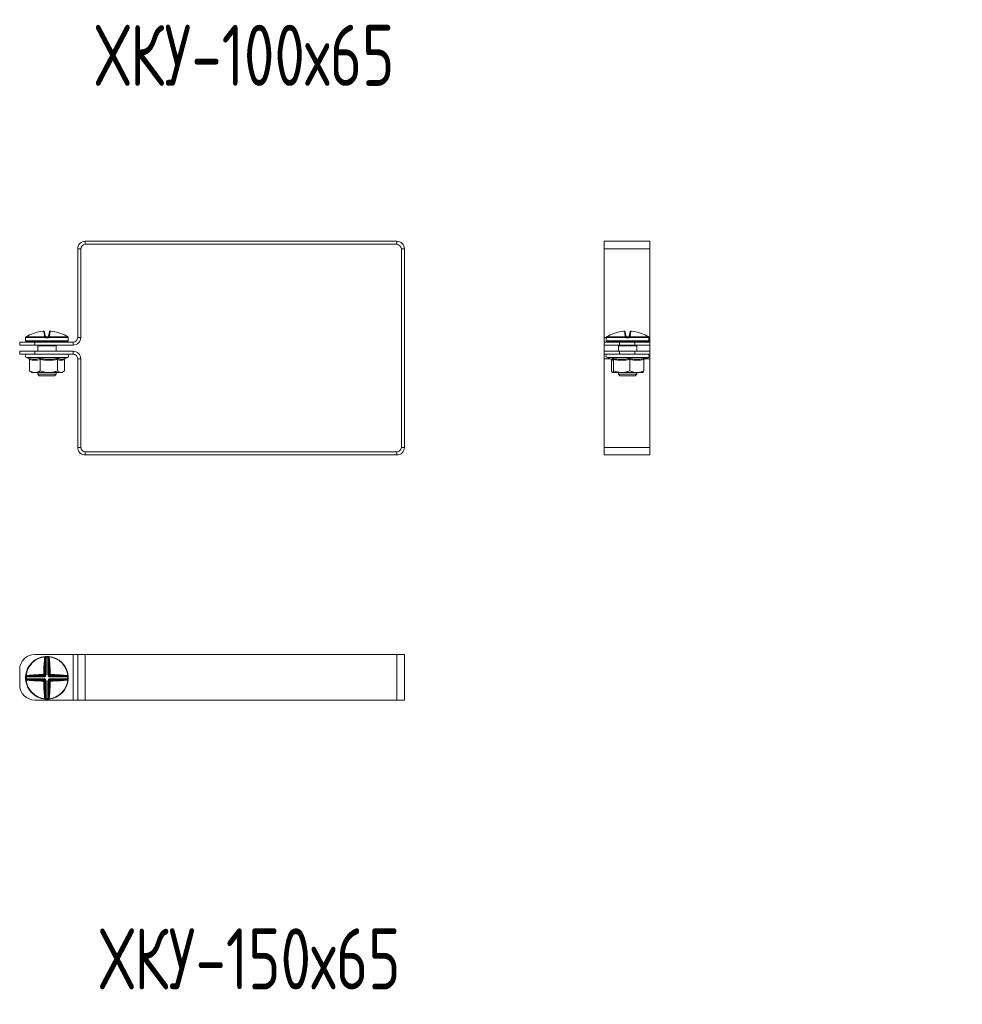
# Model space of a CAD drawing. Header units: millimetres. Extents: x -29 to 997, y -1224 to 295.
# Tile 7 of 10: x -27 to 282, y -415 to -93. Entities that reach past the tile are written whole.
import ezdxf

# ---------------------------------------------------------------- set-up
doc = ezdxf.new("R2010")
doc.units = ezdxf.units.MM
doc.styles.add('SLDTEXTSTYLE0', font='TXT', dxfattribs={"width": 0.7, "bigfont": 'bigfont'})

msp = doc.modelspace()

# ---------------------------------------------------------------- linework, layer by layer
at = {"color": 7, "linetype": 'Continuous', "lineweight": 15}
for p, q in [((-5.15, -165.51), (-5.15, -166.51)), ((-5.15, -165.51), (96.85, -165.51)), ((-5.15, -166.51), (96.85, -166.51)), ((96.85, -166.51), (96.85, -165.51)), ((179.78, -165.51), (164.78, -165.51)), ((164.78, -168.01), (164.78, -165.51)), ((179.78, -168.01), (179.78, -165.51)), ((-7.65, -197.01), (-7.65, -168.01)), ((-6.65, -168.01), (-7.65, -168.01)), ((-6.65, -197.01), (-6.65, -168.01)), ((99.35, -168.01), (98.35, -168.01)), ((98.35, -168.01), (98.35, -233.01)), ((99.35, -168.01), (99.35, -233.01)), ((179.78, -168.01), (164.78, -168.01)), ((164.78, -197.01), (164.78, -168.01)), ((179.78, -197.01), (179.78, -168.01)), ((-18.52, -196.47), (-18.78, -194.96)), ((-18.52, -195.16), (-18.26, -196.64)), ((-17.18, -196.64), (-16.92, -195.16)), ((-16.66, -194.96), (-16.92, -196.47)), ((171.66, -196.47), (171.4, -194.96)), ((171.66, -195.16), (171.92, -196.64)), ((173, -196.64), (173.26, -195.16)), ((173.52, -194.96), (173.26, -196.47)), ((-26.65, -199.51), (-26.65, -198.51)), ((-26.65, -198.51), (-21.65, -198.51)), ((-21.65, -199.51), (-26.65, -199.51)), ((-24.72, -197.1), (-24.72, -198.1)), ((-24.69, -196.96), (-24.69, -196.96)), ((-24.69, -196.96), (-24.69, -196.96)), ((-18.35, -196.99), (-24.69, -196.99)), ((-24.57, -196.77), (-18.33, -196.77)), ((-24.57, -196.77), (-24.57, -196.77)), ((-10.97, -198.35), (-24.47, -198.35)), ((-21.65, -198.51), (-21.65, -199.51)), ((-21.65, -198.51), (-9.15, -198.51)), ((-21.65, -199.51), (-9.15, -199.51)), ((-20.72, -199.7), (-20.72, -201.51)), ((-20.68, -198.51), (-20.68, -198.35)), ((-18.76, -199.8), (-20.53, -199.8)), ((-19.53, -199.55), (-20.42, -199.55)), ((-19.33, -199.55), (-19.53, -199.55)), ((-17.42, -197.1), (-18.02, -197.1)), ((-18.01, -196.85), (-17.43, -196.85)), ((-17.1, -196.77), (-10.87, -196.77)), ((-10.75, -196.99), (-17.09, -196.99)), ((-14.9, -199.8), (-16.68, -199.8)), ((-15.02, -199.55), (-15.91, -199.55)), ((-14.76, -198.51), (-14.76, -198.35)), ((-14.72, -201.51), (-14.72, -199.7)), ((-10.87, -196.77), (-10.87, -196.77)), ((-10.75, -196.96), (-10.75, -196.99)), ((-10.72, -198.1), (-10.72, -197.1)), ((-9.15, -199.51), (-9.15, -198.51)), ((-7.65, -197.01), (-6.65, -197.01)), ((164.78, -198.51), (164.78, -197.01)), ((164.78, -199.51), (164.78, -198.51)), ((164.78, -198.51), (169.78, -198.51)), ((169.78, -199.51), (164.78, -199.51)), ((164.78, -199.51), (164.78, -201.51)), ((165.46, -197.1), (165.46, -198.1)), ((165.49, -196.96), (165.49, -196.96)), ((171.83, -196.99), (165.49, -196.99)), ((165.61, -196.77), (171.84, -196.77)), ((165.61, -196.77), (165.61, -196.77)), ((179.21, -198.35), (165.71, -198.35)), ((169.46, -199.7), (169.46, -201.51)), ((169.5, -198.35), (169.5, -198.51)), ((171.42, -199.8), (169.64, -199.8)), ((170.65, -199.55), (169.76, -199.55)), ((169.78, -198.51), (169.78, -199.51)), ((174.78, -198.51), (169.78, -198.51)), ((174.78, -199.51), (169.78, -199.51)), ((170.85, -199.55), (170.65, -199.55)), ((172.76, -197.1), (172.16, -197.1)), ((172.17, -196.85), (172.75, -196.85)), ((173.07, -196.77), (179.31, -196.77)), ((179.43, -196.99), (173.08, -196.99)), ((175.27, -199.8), (173.5, -199.8)), ((175.16, -199.55), (174.27, -199.55)), ((174.78, -199.51), (174.78, -198.51)), ((174.78, -198.51), (179.78, -198.51)), ((179.78, -199.51), (174.78, -199.51)), ((175.42, -198.35), (175.42, -198.51)), ((175.46, -201.51), (175.46, -199.7)), ((179.31, -196.77), (179.31, -196.77)), ((179.43, -196.96), (179.43, -196.99)), ((179.46, -198.1), (179.46, -197.1)), ((179.78, -198.51), (179.78, -197.01)), ((179.78, -198.51), (179.78, -199.51)), ((179.78, -199.51), (179.78, -201.51)), ((-26.65, -202.51), (-26.65, -201.51)), ((-26.65, -201.51), (-21.65, -201.51)), ((-21.65, -202.51), (-26.65, -202.51)), ((-21.65, -201.51), (-21.65, -202.51)), ((-9.15, -201.51), (-21.65, -201.51)), ((-9.15, -202.51), (-21.65, -202.51)), ((-9.15, -202.51), (-9.15, -201.51)), ((164.78, -202.51), (164.78, -201.51)), ((164.78, -201.51), (169.78, -201.51)), ((169.78, -202.51), (164.78, -202.51)), ((164.78, -204.01), (164.78, -202.51)), ((169.78, -201.51), (169.78, -202.51)), ((174.78, -201.51), (169.78, -201.51)), ((174.78, -202.51), (169.78, -202.51)), ((174.78, -202.51), (174.78, -201.51)), ((174.78, -201.51), (179.78, -201.51)), ((179.78, -202.51), (174.78, -202.51)), ((179.78, -201.51), (179.78, -202.51)), ((179.78, -204.01), (179.78, -202.51)), ((-24.45, -203.61), (-23.64, -203.91)), ((-23.45, -204.23), (-23.45, -207.91)), ((-19.97, -204.23), (-19.97, -207.91)), ((-14.24, -204.23), (-14.24, -207.91)), ((-12.02, -203.99), (-10.99, -203.61)), ((-11.99, -204.23), (-11.99, -207.91)), ((-7.65, -233.01), (-7.65, -204.01)), ((-6.65, -204.01), (-7.65, -204.01)), ((-6.65, -233.01), (-6.65, -204.01)), ((164.78, -233.01), (164.78, -204.01)), ((165.73, -203.61), (167.18, -204.14)), ((167.13, -204.12), (167.14, -204.23)), ((167.14, -204.23), (167.14, -207.91)), ((167.85, -204.23), (167.85, -207.91)), ((173.16, -204.23), (173.16, -207.91)), ((177.77, -204.23), (177.77, -207.91)), ((177.79, -204.12), (179.19, -203.61)), ((179.78, -233.01), (179.78, -204.01)), ((-23.15, -208.18), (-22.72, -208.51)), ((-22.72, -208.51), (-21.71, -208.51)), ((-21.71, -208.51), (-17.11, -208.51)), ((-20.72, -208.51), (-20.72, -209.05)), ((-20.72, -209.05), (-20.22, -209.55)), ((-20.72, -209.05), (-14.72, -209.05)), ((-15.22, -209.55), (-20.22, -209.55)), ((-17.11, -208.51), (-13.12, -208.51)), ((-15.22, -209.55), (-14.72, -209.05)), ((-14.72, -209.05), (-14.72, -208.51)), ((-13.12, -208.51), (-12.72, -208.51)), ((-12.72, -208.51), (-12.29, -208.18)), ((170.51, -208.51), (167.5, -208.51)), ((169.46, -208.51), (169.46, -209.05)), ((169.46, -209.05), (169.96, -209.55)), ((169.46, -209.05), (175.46, -209.05)), ((174.96, -209.55), (169.96, -209.55)), ((170.51, -208.51), (175.47, -208.51)), ((174.96, -209.55), (175.46, -209.05)), ((175.46, -209.05), (175.46, -208.51)), ((175.47, -208.51), (177.46, -208.51)), ((-7.65, -233.01), (-6.65, -233.01)), ((-5.15, -234.51), (-5.15, -235.51)), ((96.85, -234.51), (-5.15, -234.51)), ((96.85, -235.51), (96.85, -234.51)), ((98.35, -233.01), (99.35, -233.01)), ((179.78, -233.01), (164.78, -233.01)), ((164.78, -235.51), (164.78, -233.01)), ((179.78, -235.51), (179.78, -233.01)), ((96.85, -235.51), (-5.15, -235.51)), ((179.78, -235.51), (164.78, -235.51)), ((-21.65, -300.81), (-9.15, -300.81)), ((-18.35, -301.51), (-18.33, -301.63)), ((-18.26, -307.46), (-18.26, -302.31)), ((-18.02, -301.49), (-18.01, -301.74)), ((-18.01, -301.74), (-18.01, -307.46)), ((-17.42, -301.49), (-17.43, -301.74)), ((-17.43, -307.46), (-17.43, -301.74)), ((-17.18, -302.31), (-17.18, -307.46)), ((-17.09, -301.51), (-17.1, -301.63)), ((-9.15, -315.81), (-9.15, -300.81)), ((-9.15, -300.81), (-7.65, -300.81)), ((-7.65, -315.81), (-7.65, -300.81)), ((-7.65, -300.81), (-5.15, -300.81)), ((-5.15, -315.81), (-5.15, -300.81)), ((-5.15, -300.81), (96.85, -300.81)), ((96.85, -315.81), (96.85, -300.81)), ((96.85, -300.81), (99.35, -300.81)), ((99.35, -315.81), (99.35, -300.81)), ((-26.65, -310.81), (-26.65, -305.81)), ((-24.46, -308.19), (-24.71, -308.18)), ((-24.46, -308.77), (-24.71, -308.78)), ((-24.69, -307.86), (-24.57, -307.87)), ((-24.69, -309.11), (-24.57, -309.1)), ((-18.75, -308.19), (-24.46, -308.19)), ((-24.46, -308.77), (-18.75, -308.77)), ((-23.89, -307.95), (-18.75, -307.95)), ((-18.75, -309.02), (-23.89, -309.02)), ((-18.75, -307.95), (-19.01, -307.69)), ((-19.01, -309.28), (-18.75, -309.02)), ((-18.75, -307.95), (-18.75, -308.19)), ((-18.75, -309.02), (-18.75, -308.77)), ((-18.52, -307.19), (-18.26, -307.46)), ((-18.26, -309.51), (-18.52, -309.77)), ((-18.26, -307.46), (-18.01, -307.46)), ((-18.26, -314.66), (-18.26, -309.51)), ((-18.26, -309.51), (-18.01, -309.51)), ((-18.01, -309.51), (-18.01, -315.23)), ((-17.18, -307.46), (-17.43, -307.46)), ((-17.43, -309.51), (-17.18, -309.51)), ((-17.43, -315.23), (-17.43, -309.51)), ((-17.18, -307.46), (-16.92, -307.19)), ((-16.92, -309.77), (-17.18, -309.51)), ((-17.18, -309.51), (-17.18, -314.66)), ((-16.43, -307.69), (-16.69, -307.95)), ((-16.69, -307.95), (-11.54, -307.95)), ((-16.69, -307.95), (-16.69, -308.19)), ((-10.98, -308.19), (-16.69, -308.19)), ((-16.69, -308.77), (-16.69, -309.02)), ((-16.69, -308.77), (-10.98, -308.77)), ((-16.69, -309.02), (-16.43, -309.28)), ((-11.54, -309.02), (-16.69, -309.02)), ((-10.73, -308.18), (-10.98, -308.19)), ((-10.73, -308.78), (-10.98, -308.77)), ((-10.75, -307.86), (-10.87, -307.87)), ((-10.75, -309.11), (-10.87, -309.1)), ((-21.65, -315.81), (-9.15, -315.81)), ((-18.35, -315.46), (-18.33, -315.34)), ((-18.01, -315.23), (-18.02, -315.48)), ((-17.43, -315.23), (-17.42, -315.48)), ((-17.09, -315.46), (-17.1, -315.34)), ((-9.15, -315.81), (-7.65, -315.81)), ((-7.65, -315.81), (-5.15, -315.81)), ((-5.15, -315.81), (96.85, -315.81)), ((96.85, -315.81), (99.35, -315.81))]:
    msp.add_line(p, q, dxfattribs=at)
at = {"color": 8, "linetype": 'Continuous', "lineweight": 15}
for p, q in [((-24.71, -197.1), (-24.72, -197.1)), ((-24.72, -198.1), (-10.72, -198.1)), ((-24.69, -196.99), (-24.69, -196.96)), ((-20.49, -199.56), (-20.64, -199.59)), ((-20.42, -199.55), (-20.42, -199.51)), ((-19.53, -199.55), (-19.53, -199.51)), ((-15.91, -199.55), (-15.91, -199.51)), ((-15.02, -199.55), (-15.02, -199.51)), ((-10.72, -197.1), (-10.73, -197.1)), ((165.47, -197.01), (164.78, -197.01)), ((165.47, -197.1), (165.46, -197.1)), ((165.46, -198.1), (179.46, -198.1)), ((165.49, -196.99), (165.49, -196.96)), ((169.68, -199.56), (169.54, -199.59)), ((169.76, -199.51), (169.76, -199.55)), ((170.65, -199.51), (170.65, -199.55)), ((174.27, -199.51), (174.27, -199.55)), ((175.16, -199.51), (175.16, -199.55)), ((179.78, -197.01), (179.44, -197.01)), ((179.46, -197.1), (179.45, -197.1)), ((-10.99, -203.61), (-24.45, -203.61)), ((166.83, -204.01), (164.78, -204.01)), ((169.83, -203.61), (165.73, -203.61)), ((179.19, -203.61), (169.83, -203.61)), ((179.78, -204.01), (178.09, -204.01))]:
    msp.add_line(p, q, dxfattribs=at)
at = {"color": 8, "linetype": 'Continuous', "lineweight": 15, "flags": 128}
for points in [[(-10.73, -197.1), (-10.73, -197.05), (-10.74, -197.01)], [(165.47, -197.1), (165.47, -197.05), (165.48, -197.01)], [(179.44, -197.02), (179.45, -197.05), (179.45, -197.1)]]:
    msp.add_lwpolyline(points, dxfattribs=at)
at = {"color": 7, "linetype": 'Continuous', "lineweight": 15, "flags": 128}
for points in [[(-18.35, -301.51), (-18.31, -301.51), (-18.28, -301.53), (-18.25, -301.55), (-18.22, -301.58), (-18.2, -301.62), (-18.18, -301.66), (-18.17, -301.71), (-18.17, -301.76)], [(-17.27, -301.76), (-17.27, -301.71), (-17.25, -301.66), (-17.24, -301.62), (-17.21, -301.58), (-17.19, -301.55), (-17.16, -301.53), (-17.13, -301.51), (-17.09, -301.51)], [(-24.44, -308.04), (-24.49, -308.03), (-24.54, -308.02), (-24.59, -308), (-24.62, -307.98), (-24.65, -307.95), (-24.68, -307.92), (-24.69, -307.89), (-24.69, -307.86)], [(-24.69, -309.11), (-24.69, -309.08), (-24.68, -309.05), (-24.65, -309.02), (-24.62, -308.99), (-24.59, -308.97), (-24.54, -308.95), (-24.49, -308.94), (-24.44, -308.93)], [(-10.75, -307.86), (-10.75, -307.89), (-10.76, -307.92), (-10.78, -307.95), (-10.82, -307.98), (-10.85, -308), (-10.9, -308.02), (-10.95, -308.03), (-11, -308.04)], [(-11, -308.93), (-10.95, -308.94), (-10.9, -308.95), (-10.85, -308.97), (-10.82, -308.99), (-10.78, -309.02), (-10.76, -309.05), (-10.75, -309.08), (-10.75, -309.11)], [(-18.17, -315.21), (-18.17, -315.26), (-18.18, -315.31), (-18.2, -315.35), (-18.22, -315.39), (-18.25, -315.42), (-18.28, -315.44), (-18.31, -315.45), (-18.35, -315.46)], [(-17.09, -315.46), (-17.13, -315.45), (-17.16, -315.44), (-17.19, -315.42), (-17.21, -315.39), (-17.24, -315.35), (-17.25, -315.31), (-17.27, -315.26), (-17.27, -315.21)]]:
    msp.add_lwpolyline(points, dxfattribs=at)
at = {"color": 7, "linetype": 'Continuous', "lineweight": 15}
for centre, radius, start, end in [((-5.15, -168.01), 2.5, 90, 180), ((-5.15, -168.01), 1.5, 90, 180), ((96.85, -168.01), 2.5, 0, 90), ((96.85, -168.01), 1.5, 0, 90), ((-17.73, -208.23), 13.34, 95.6166, 118.1057), ((-18.76, -195.21), 0.249, 10.1256, 94.8135), ((-18.48, -196.7), 0.233, 13.4875, 98.5562), ((-16.96, -196.7), 0.233, 81.4438, 166.5125), ((-16.68, -195.21), 0.249, 85.1865, 169.8744), ((-17.71, -208.23), 13.34, 61.8943, 84.3834), ((172.45, -208.23), 13.34, 95.6166, 118.1057), ((171.42, -195.21), 0.249, 10.1256, 94.8135), ((171.7, -196.7), 0.233, 13.4875, 98.5562), ((173.22, -196.7), 0.233, 81.4438, 166.5125), ((173.5, -195.21), 0.249, 85.1865, 169.8744), ((172.47, -208.23), 13.34, 61.8943, 84.3834), ((-24.47, -197.1), 0.25, 155.8115, 180), ((-24.47, -198.1), 0.25, 180, 270), ((-24.44, -196.99), 0.25, 119.5448, 173.6267), ((-24.44, -196.99), 0.25, 121.4361, 180.0408), ((-21.38, -198.6), 0.25, 20, 90), ((-20.32, -199.33), 0.5, 201.8729, 211.2921), ((-20.79, -199.8), 0.255, 359.4837, 53.1431), ((-20.42, -199.05), 0.5, 248.2779, 270), ((-19.25, -199.78), 0.492, 358.0268, 22.6031), ((-16.65, -196.97), 1.69, 173.4928, 180.7494), ((-17.54, -197.55), 0.978, 129.6677, 145.2136), ((-18.27, -196.93), 0.172, 54.2052, 113.0531), ((-16.56, -197.04), 1.46, 172.6321, 182.4439), ((-18.88, -197.04), 1.46, 357.5561, 7.3679), ((-17.17, -196.93), 0.172, 66.9469, 125.7948), ((-17.9, -197.55), 0.978, 34.7864, 50.3323), ((-18.78, -196.97), 1.69, 359.2506, 6.5072), ((-16.19, -199.78), 0.492, 157.3969, 181.9732), ((-15.02, -199.05), 0.5, 270, 291.7221), ((-14.65, -199.8), 0.255, 126.8569, 180.5163), ((-15.12, -199.33), 0.5, 328.6935, 338.1271), ((-14.06, -198.6), 0.25, 90, 160), ((-10.97, -198.1), 0.25, 270, 0), ((-11, -196.99), 0.25, 6.3733, 60.4552), ((-11, -196.99), 0.25, 359.9592, 58.5639), ((-10.97, -197.1), 0.25, 0, 25.4276), ((-9.15, -197.01), 1.5, 270, 0), ((-9.15, -197.01), 2.5, 270, 0), ((165.71, -197.1), 0.25, 155.8115, 180), ((165.71, -198.1), 0.25, 180, 270), ((165.74, -196.99), 0.25, 119.5448, 173.6267), ((165.74, -196.99), 0.25, 121.4361, 180.0408), ((168.8, -198.6), 0.25, 20, 90), ((169.86, -199.33), 0.5, 201.8729, 211.2921), ((169.39, -199.8), 0.255, 359.4837, 53.1431), ((169.76, -199.05), 0.5, 248.2779, 270), ((170.93, -199.78), 0.492, 358.0268, 22.6031), ((173.52, -196.97), 1.69, 173.4928, 180.7494), ((172.64, -197.55), 0.978, 129.6677, 145.2136), ((171.91, -196.93), 0.172, 54.2052, 113.0531), ((173.62, -197.04), 1.46, 172.6321, 182.4439), ((171.3, -197.04), 1.46, 357.5561, 7.3679), ((173.01, -196.93), 0.172, 66.9469, 125.7948), ((172.28, -197.55), 0.978, 34.7864, 50.3323), ((171.39, -196.97), 1.69, 359.2506, 6.5072), ((173.99, -199.78), 0.492, 157.3969, 181.9732), ((175.16, -199.05), 0.5, 270, 291.7221), ((175.53, -199.8), 0.255, 126.8569, 180.5163), ((175.06, -199.33), 0.5, 328.6935, 338.1271), ((176.12, -198.6), 0.25, 90, 160), ((179.21, -198.1), 0.25, 270, 0), ((179.18, -196.99), 0.25, 6.3733, 60.4552), ((179.18, -196.99), 0.25, 359.9592, 58.5639), ((179.21, -197.1), 0.25, 0, 25.4276), ((-24.25, -203.08), 0.567, 90, 250), ((-11.19, -203.08), 0.567, 290, 90), ((-9.15, -204.01), 2.5, 0, 90), ((-9.15, -204.01), 1.5, 0, 90), ((165.93, -203.08), 0.567, 90, 250), ((178.99, -203.08), 0.567, 290, 90), ((-5.15, -233.01), 2.5, 180, 270), ((-5.15, -233.01), 1.5, 180, 270), ((96.85, -233.01), 2.5, 270, 0), ((96.85, -233.01), 1.5, 270, 0), ((-21.65, -305.81), 5, 90, 180), ((-17.72, -308.48), 7, 95.1288, 174.8712), ((-17.72, -308.48), 6.88, 95.1288, 174.8712), ((47.04, -308.19), 65.83, 174.7706, 179.1113), ((-18.49, -302.48), 0.293, 36.1898, 94.9248), ((46.06, -308.2), 64.59, 174.7706, 179.1113), ((-18.59, -302.13), 0.561, 41.5527, 63.3516), ((-17.72, -308.48), 7, 87.5357, 92.4643), ((-17.72, -308.48), 6.75, 87.5357, 92.4643), ((-16.85, -302.13), 0.561, 116.6484, 138.4473), ((-16.95, -302.48), 0.293, 85.0752, 143.8102), ((-81.5, -308.2), 64.59, 0.8887, 5.2294), ((-17.72, -308.48), 6.88, 5.1288, 84.8712), ((-17.72, -308.48), 7, 5.1288, 84.8712), ((-82.47, -308.19), 65.83, 0.8887, 5.2294), ((-17.72, -308.48), 7, 177.5357, 182.4643), ((-17.72, -308.48), 7, 185.1288, 264.8712), ((-24.07, -307.62), 0.561, 206.6484, 228.4473), ((-24.07, -309.35), 0.561, 131.5527, 153.3516), ((-17.72, -308.48), 6.88, 185.1288, 264.8712), ((-17.72, -308.48), 6.75, 177.5357, 182.4643), ((-18.01, -373.24), 65.83, 90.8887, 95.2294), ((-23.72, -307.71), 0.293, 175.0752, 233.8102), ((-23.72, -309.26), 0.293, 126.1898, 184.9248), ((-18.01, -243.73), 65.83, 264.7706, 269.1113), ((-18.01, -372.26), 64.59, 90.8887, 95.2294), ((-18.01, -244.7), 64.59, 264.7706, 269.1113), ((-18.03, -307.46), 1.01, 177.6972, 192.9472), ((-18.03, -309.51), 1.01, 167.0528, 182.3028), ((-18.74, -308.18), 1.01, 77.0528, 92.3028), ((-17.72, -308.48), 6.88, 275.1288, 354.8712), ((-17.72, -308.48), 7, 275.1288, 354.8712), ((-16.7, -308.18), 1.01, 87.6972, 102.9472), ((-17.41, -307.46), 1.01, 347.0528, 2.3028), ((-17.43, -372.26), 64.59, 84.7706, 89.1113), ((-17.43, -244.7), 64.59, 270.8887, 275.2294), ((-17.41, -309.51), 1.01, 357.6972, 12.9472), ((-17.43, -373.24), 65.83, 84.7706, 89.1113), ((-17.43, -243.73), 65.83, 270.8887, 275.2294), ((-11.72, -307.71), 0.293, 306.1898, 4.9248), ((-11.72, -309.26), 0.293, 355.0752, 53.8102), ((-11.37, -307.62), 0.561, 311.5527, 333.3516), ((-11.37, -309.35), 0.561, 26.6484, 48.4473), ((-17.72, -308.48), 6.75, 357.5357, 2.4643), ((-17.72, -308.48), 7, 357.5357, 2.4643), ((-21.65, -310.81), 5, 180, 270), ((-18.74, -308.79), 1.01, 267.6972, 282.9472), ((47.04, -308.78), 65.83, 180.8887, 185.2294), ((46.06, -308.77), 64.59, 180.8887, 185.2294), ((-81.5, -308.77), 64.59, 354.7706, 359.1113), ((-16.7, -308.79), 1.01, 257.0528, 272.3028), ((-82.47, -308.78), 65.83, 354.7706, 359.1113), ((-18.49, -314.49), 0.293, 265.0752, 323.8102), ((-18.59, -314.83), 0.561, 296.6484, 318.4473), ((-17.72, -308.48), 7, 267.5357, 272.4643), ((-17.72, -308.48), 6.75, 267.5357, 272.4643), ((-16.85, -314.83), 0.561, 221.5527, 243.3516), ((-16.95, -314.49), 0.293, 216.1898, 274.9248)]:
    msp.add_arc(centre, radius, start, end, dxfattribs=at)
at = {"color": 8, "linetype": 'Continuous', "lineweight": 15}
for centre, radius, start, end in [((-24.46, -197.1), 0.25, 150.7135, 180.0016), ((-20.4, -199.18), 0.47, 224.3428, 240.1833), ((-19.97, -199.01), 1.31, 333.6544, 337.4682), ((-15.47, -199.01), 1.31, 202.5318, 206.3456), ((-15.04, -199.18), 0.47, 299.8167, 315.6572), ((169.78, -199.18), 0.47, 224.3428, 240.1833), ((170.21, -199.01), 1.31, 333.6544, 337.4682), ((174.71, -199.01), 1.31, 202.5318, 206.3456), ((175.14, -199.18), 0.47, 299.8167, 315.6572)]:
    msp.add_arc(centre, radius, start, end, dxfattribs=at)
at = {"color": 7, "linetype": 'Continuous', "lineweight": 15}
for centre, major_axis, ratio, start_param, end_param in [((-20.58, -198.6), (0.564, -0.091), 0.124069, 1.757057, 3.210607), ((-14.86, -198.6), (0.564, 0.091), 0.124069, 6.214171, 7.667721), ((169.6, -198.6), (0.564, -0.091), 0.124069, 1.757057, 3.210607), ((175.32, -198.6), (0.564, 0.091), 0.124069, 6.214171, 7.667721), ((-18.77, -307.43), (0.375, -0.375), 0.942694, 5.512866, 7.053504), ((-18.77, -307.43), (0.547, -0.547), 0.970288, 5.512866, 7.053504), ((-18.77, -309.54), (0.547, 0.547), 0.970288, 5.512866, 7.053504), ((-18.77, -309.54), (0.375, 0.375), 0.942694, 5.512866, 7.053504), ((-16.67, -307.43), (-0.547, -0.547), 0.970288, 5.512866, 7.053504), ((-16.67, -309.54), (-0.547, 0.547), 0.970288, 5.512866, 7.053504), ((-16.67, -307.43), (0.375, 0.375), 0.942694, 2.371274, 3.911912), ((-16.67, -309.54), (0.375, -0.375), 0.942694, 2.371274, 3.911912)]:
    msp.add_ellipse(centre, major_axis=major_axis, ratio=ratio, start_param=start_param, end_param=end_param, dxfattribs=at)
for points, knots in [([(-24.01, -196.47), (-24.16, -196.55), (-24.36, -196.66), (-24.53, -196.75), (-24.57, -196.77)], [0, 0, 0, 0, 0.770897, 1, 1, 1, 1]), ([(-18.52, -195.15), (-18.52, -195.14), (-18.53, -195.11), (-18.56, -195.05), (-18.61, -195), (-18.66, -194.97), (-18.71, -194.96), (-18.76, -194.95), (-18.82, -194.94), (-18.91, -194.95), (-19, -194.95), (-19.04, -194.96), (-19.05, -194.96)], [0, 0, 0, 0, 0.043374, 0.161447, 0.259223, 0.34509, 0.42242, 0.498261, 0.606347, 0.803789, 0.964838, 1, 1, 1, 1]), ([(-18.78, -194.96), (-18.79, -194.95), (-18.79, -194.95), (-18.84, -194.95), (-18.9, -194.95), (-18.97, -194.95), (-19.02, -194.96), (-19.03, -194.96)], [0, 0, 0, 0, 0.218399, 0.436827, 0.654626, 0.872181, 1, 1, 1, 1]), ([(-18.33, -196.77), (-18.36, -196.75), (-18.46, -196.66), (-18.49, -196.55), (-18.52, -196.47)], [0, 0, 0, 0, 0.229103, 1, 1, 1, 1]), ([(-18.26, -196.64), (-18.25, -196.68), (-18.23, -196.73), (-18.18, -196.78), (-18.17, -196.79)], [0, 0, 0, 0, 0.781937, 1, 1, 1, 1]), ([(-17.27, -196.79), (-17.26, -196.78), (-17.21, -196.73), (-17.19, -196.68), (-17.18, -196.64)], [0, 0, 0, 0, 0.218063, 1, 1, 1, 1]), ([(-16.92, -196.47), (-16.94, -196.55), (-16.97, -196.66), (-17.08, -196.75), (-17.1, -196.77)], [0, 0, 0, 0, 0.770897, 1, 1, 1, 1]), ([(-16.41, -194.96), (-16.42, -194.95), (-16.48, -194.95), (-16.57, -194.94), (-16.65, -194.94), (-16.72, -194.95), (-16.79, -194.98), (-16.85, -195.02), (-16.9, -195.08), (-16.91, -195.14), (-16.92, -195.16)], [0, 0, 0, 0, 0.058229, 0.226728, 0.412594, 0.561663, 0.655089, 0.761775, 0.886394, 1, 1, 1, 1]), ([(-16.4, -194.96), (-16.43, -194.95), (-16.49, -194.95), (-16.57, -194.95), (-16.62, -194.95), (-16.65, -194.95), (-16.65, -194.96), (-16.66, -194.96)], [0, 0, 0, 0, 0.218399, 0.436827, 0.654626, 0.872181, 1, 1, 1, 1]), ([(-10.87, -196.77), (-10.91, -196.75), (-11.08, -196.66), (-11.27, -196.55), (-11.43, -196.47)], [0, 0, 0, 0, 0.229103, 1, 1, 1, 1]), ([(166.17, -196.47), (166.01, -196.55), (165.82, -196.66), (165.65, -196.75), (165.61, -196.77)], [0, 0, 0, 0, 0.7708973, 1, 1, 1, 1]), ([(171.66, -195.15), (171.65, -195.14), (171.65, -195.11), (171.62, -195.05), (171.57, -195), (171.52, -194.97), (171.47, -194.96), (171.42, -194.95), (171.36, -194.94), (171.27, -194.95), (171.18, -194.95), (171.14, -194.96), (171.13, -194.96)], [0, 0, 0, 0, 0.043512, 0.161568, 0.259331, 0.345185, 0.422504, 0.498334, 0.606404, 0.803817, 0.964843, 1, 1, 1, 1]), ([(171.4, -194.96), (171.39, -194.95), (171.39, -194.95), (171.34, -194.95), (171.28, -194.95), (171.21, -194.95), (171.16, -194.96), (171.14, -194.96)], [0, 0, 0, 0, 0.2183992, 0.436827, 0.6546258, 0.8721812, 1, 1, 1, 1]), ([(171.84, -196.77), (171.82, -196.75), (171.71, -196.66), (171.68, -196.55), (171.66, -196.47)], [0, 0, 0, 0, 0.229103, 1, 1, 1, 1]), ([(171.92, -196.64), (171.93, -196.68), (171.95, -196.73), (172, -196.78), (172.01, -196.79)], [0, 0, 0, 0, 0.781937, 1, 1, 1, 1]), ([(172.91, -196.79), (172.92, -196.78), (172.97, -196.73), (172.99, -196.68), (173, -196.64)], [0, 0, 0, 0, 0.218063, 1, 1, 1, 1]), ([(173.26, -196.47), (173.23, -196.55), (173.2, -196.66), (173.1, -196.75), (173.07, -196.77)], [0, 0, 0, 0, 0.770897, 1, 1, 1, 1]), ([(173.77, -194.96), (173.75, -194.95), (173.7, -194.95), (173.61, -194.94), (173.53, -194.94), (173.46, -194.95), (173.39, -194.98), (173.33, -195.02), (173.28, -195.08), (173.26, -195.14), (173.26, -195.16)], [0, 0, 0, 0, 0.058229, 0.226728, 0.412594, 0.561663, 0.655089, 0.761775, 0.886394, 1, 1, 1, 1]), ([(173.77, -194.96), (173.75, -194.95), (173.69, -194.95), (173.61, -194.95), (173.56, -194.95), (173.53, -194.95), (173.52, -194.96), (173.52, -194.96)], [0, 0, 0, 0, 0.218399, 0.436827, 0.654626, 0.872181, 1, 1, 1, 1]), ([(179.31, -196.77), (179.27, -196.75), (179.1, -196.66), (178.9, -196.55), (178.75, -196.47)], [0, 0, 0, 0, 0.229103, 1, 1, 1, 1]), ([(-24.69, -196.99), (-24.69, -196.99), (-24.7, -197.02), (-24.7, -197.08), (-24.71, -197.09), (-24.71, -197.1)], [0, 0, 0, 0, 0.003073, 0.499692, 1, 1, 1, 1]), ([(-24.69, -196.96), (-24.69, -196.97), (-24.7, -197), (-24.7, -197.02), (-24.7, -197.02), (-24.7, -197.02)], [0, 0, 0, 0, 0.339871, 0.788001, 1, 1, 1, 1]), ([(-20.75, -199.59), (-20.74, -199.59), (-20.74, -199.61), (-20.72, -199.65), (-20.72, -199.68), (-20.72, -199.7)], [0, 0, 0, 0, 0.10483, 0.531993, 1, 1, 1, 1]), ([(-16.65, -199.59), (-16.81, -199.59), (-17.24, -199.6), (-17.97, -199.57), (-18.52, -199.58), (-18.79, -199.59)], [0, 0, 0, 0, 0.232421, 0.610897, 1, 1, 1, 1]), ([(-16.68, -199.8), (-16.74, -199.8), (-16.87, -199.79), (-17.07, -199.77), (-17.28, -199.74), (-17.5, -199.71), (-17.73, -199.69), (-17.95, -199.71), (-18.2, -199.74), (-18.47, -199.78), (-18.66, -199.79), (-18.76, -199.8)], [0, 0, 0, 0, 0.084982, 0.188194, 0.292085, 0.397364, 0.503648, 0.610192, 0.717991, 0.85811, 1, 1, 1, 1]), ([(-18.02, -197.1), (-18.08, -197.09), (-18.19, -197.08), (-18.3, -197.02), (-18.34, -196.99), (-18.35, -196.99)], [0, 0, 0, 0, 0.500308, 0.996927, 1, 1, 1, 1]), ([(-18.17, -196.79), (-18.17, -196.79), (-18.14, -196.81), (-18.09, -196.84), (-18.04, -196.85), (-18.01, -196.85)], [0, 0, 0, 0, 0.003106, 0.502169, 1, 1, 1, 1]), ([(-17.43, -196.85), (-17.4, -196.85), (-17.34, -196.84), (-17.3, -196.81), (-17.27, -196.79)], [0, 0, 0, 0, 0.497853, 1, 1, 1, 1]), ([(-17.09, -196.99), (-17.09, -196.99), (-17.14, -197.02), (-17.24, -197.08), (-17.36, -197.09), (-17.42, -197.1)], [0, 0, 0, 0, 0.0030731, 0.4996924, 1, 1, 1, 1]), ([(-15.91, -199.55), (-15.93, -199.55), (-16.17, -199.55), (-16.42, -199.57), (-16.65, -199.59)], [0, 0, 0, 0, 0.099322, 1, 1, 1, 1]), ([(-14.72, -199.7), (-14.72, -199.7), (-14.72, -199.68), (-14.71, -199.65), (-14.7, -199.61), (-14.7, -199.59), (-14.69, -199.59)], [0, 0, 0, 0, 0.0328074, 0.4475894, 0.7830325, 1, 1, 1, 1]), ([(-10.74, -197.02), (-10.74, -197.02), (-10.74, -197.03), (-10.74, -197.01), (-10.74, -196.99), (-10.75, -196.96), (-10.75, -196.95)], [0, 0, 0, 0, 0.03725, 0.310758, 0.753471, 1, 1, 1, 1]), ([(-10.73, -197.1), (-10.73, -197.09), (-10.73, -197.08), (-10.74, -197.02), (-10.75, -196.99), (-10.75, -196.99)], [0, 0, 0, 0, 0.500308, 0.996927, 1, 1, 1, 1]), ([(165.49, -196.99), (165.49, -196.99), (165.48, -197.02), (165.47, -197.08), (165.47, -197.09), (165.47, -197.1)], [0, 0, 0, 0, 0.0030731, 0.4996924, 1, 1, 1, 1]), ([(165.49, -196.96), (165.49, -196.97), (165.48, -197), (165.48, -197.02), (165.48, -197.02), (165.48, -197.02)], [0, 0, 0, 0, 0.339871, 0.788001, 1, 1, 1, 1]), ([(169.43, -199.59), (169.43, -199.59), (169.44, -199.61), (169.46, -199.65), (169.46, -199.68), (169.46, -199.7)], [0, 0, 0, 0, 0.105114, 0.533433, 1, 1, 1, 1]), ([(173.53, -199.59), (173.37, -199.59), (172.94, -199.6), (172.21, -199.57), (171.66, -199.58), (171.39, -199.59)], [0, 0, 0, 0, 0.232421, 0.610897, 1, 1, 1, 1]), ([(173.5, -199.8), (173.44, -199.8), (173.24, -199.79), (172.9, -199.73), (172.45, -199.68), (171.95, -199.75), (171.61, -199.78), (171.42, -199.8)], [0, 0, 0, 0, 0.085087, 0.292288, 0.503826, 0.718152, 1, 1, 1, 1]), ([(172.16, -197.1), (172.1, -197.09), (171.98, -197.08), (171.88, -197.02), (171.83, -196.99), (171.83, -196.99)], [0, 0, 0, 0, 0.500308, 0.996927, 1, 1, 1, 1]), ([(172.01, -196.79), (172.01, -196.79), (172.03, -196.81), (172.08, -196.84), (172.14, -196.85), (172.17, -196.85)], [0, 0, 0, 0, 0.003106, 0.502169, 1, 1, 1, 1]), ([(172.75, -196.85), (172.78, -196.85), (172.83, -196.84), (172.88, -196.81), (172.91, -196.79)], [0, 0, 0, 0, 0.497853, 1, 1, 1, 1]), ([(173.08, -196.99), (173.08, -196.99), (173.04, -197.02), (172.93, -197.08), (172.82, -197.09), (172.76, -197.1)], [0, 0, 0, 0, 0.003073, 0.499692, 1, 1, 1, 1]), ([(174.27, -199.55), (174.24, -199.55), (174.01, -199.55), (173.76, -199.57), (173.53, -199.59)], [0, 0, 0, 0, 0.099322, 1, 1, 1, 1]), ([(175.46, -199.7), (175.46, -199.7), (175.46, -199.68), (175.46, -199.65), (175.47, -199.61), (175.48, -199.59), (175.49, -199.59)], [0, 0, 0, 0, 0.0306916, 0.4463809, 0.7825578, 1, 1, 1, 1]), ([(179.44, -197.02), (179.44, -197.02), (179.44, -197.03), (179.44, -197.01), (179.43, -196.99), (179.43, -196.96), (179.43, -196.95)], [0, 0, 0, 0, 0.03725, 0.310758, 0.753471, 1, 1, 1, 1]), ([(179.45, -197.1), (179.45, -197.09), (179.44, -197.08), (179.44, -197.02), (179.43, -196.99), (179.43, -196.99)], [0, 0, 0, 0, 0.500308, 0.996927, 1, 1, 1, 1]), ([(-23.74, -203.85), (-23.6, -203.89), (-23.16, -204.02), (-22.43, -204.15), (-21.6, -204.17), (-20.82, -204.06), (-20.33, -203.92), (-20.09, -203.85)], [0, 0, 0, 0, 0.117987, 0.354133, 0.592326, 0.795595, 1, 1, 1, 1]), ([(-23.45, -204.23), (-23.45, -204.19), (-23.46, -204.11), (-23.53, -204), (-23.62, -203.91), (-23.7, -203.87), (-23.74, -203.85), (-23.74, -203.85)], [0, 0, 0, 0, 0.236184, 0.471397, 0.732465, 0.992086, 1, 1, 1, 1]), ([(-19.97, -204.23), (-20.26, -204.3), (-20.82, -204.45), (-21.69, -204.52), (-22.57, -204.45), (-23.16, -204.3), (-23.45, -204.23)], [0, 0, 0, 0, 0.245251, 0.49213, 0.745021, 1, 1, 1, 1]), ([(-20.09, -203.85), (-19.85, -203.89), (-19.15, -204.02), (-17.96, -204.15), (-16.59, -204.17), (-15.29, -204.06), (-14.47, -203.92), (-14.07, -203.85)], [0, 0, 0, 0, 0.117987, 0.354133, 0.592326, 0.795595, 1, 1, 1, 1]), ([(-19.97, -204.23), (-19.97, -204.19), (-19.98, -204.11), (-20, -204), (-20.04, -203.91), (-20.07, -203.87), (-20.09, -203.85), (-20.09, -203.85)], [0, 0, 0, 0, 0.236184, 0.471397, 0.732465, 0.992086, 1, 1, 1, 1]), ([(-14.24, -204.23), (-14.71, -204.3), (-15.64, -204.45), (-17.07, -204.52), (-18.52, -204.45), (-19.49, -204.3), (-19.97, -204.23)], [0, 0, 0, 0, 0.245251, 0.49213, 0.745021, 1, 1, 1, 1]), ([(-14.07, -203.85), (-14.07, -203.85), (-14.09, -203.87), (-14.14, -203.91), (-14.2, -204), (-14.23, -204.11), (-14.24, -204.19), (-14.24, -204.23)], [0, 0, 0, 0, 0.007914, 0.267535, 0.528603, 0.763816, 1, 1, 1, 1]), ([(-11.99, -204.23), (-12.17, -204.3), (-12.54, -204.45), (-13.1, -204.52), (-13.67, -204.45), (-14.05, -204.3), (-14.24, -204.23)], [0, 0, 0, 0, 0.245251, 0.49213, 0.745021, 1, 1, 1, 1]), ([(-11.8, -203.91), (-11.8, -203.91), (-11.85, -203.93), (-11.91, -204), (-11.98, -204.11), (-11.98, -204.19), (-11.99, -204.23)], [0, 0, 0, 0, 0.055746, 0.3923, 0.695525, 1, 1, 1, 1]), ([(167.85, -204.23), (167.79, -204.3), (167.68, -204.45), (167.5, -204.52), (167.32, -204.45), (167.2, -204.3), (167.14, -204.23)], [0, 0, 0, 0, 0.245251, 0.49213, 0.745021, 1, 1, 1, 1]), ([(167.62, -203.85), (167.83, -203.89), (168.49, -204.02), (169.6, -204.15), (170.87, -204.17), (172.07, -204.06), (172.82, -203.92), (173.2, -203.85)], [0, 0, 0, 0, 0.117987, 0.354133, 0.592326, 0.795595, 1, 1, 1, 1]), ([(167.85, -204.23), (167.85, -204.19), (167.84, -204.11), (167.79, -204), (167.71, -203.91), (167.65, -203.87), (167.62, -203.85), (167.62, -203.85)], [0, 0, 0, 0, 0.236184, 0.471397, 0.732465, 0.992086, 1, 1, 1, 1]), ([(173.16, -204.23), (172.73, -204.3), (171.87, -204.45), (170.54, -204.52), (169.19, -204.45), (168.3, -204.3), (167.85, -204.23)], [0, 0, 0, 0, 0.245251, 0.49213, 0.745021, 1, 1, 1, 1]), ([(173.16, -204.23), (173.17, -204.19), (173.17, -204.11), (173.17, -204), (173.19, -203.91), (173.2, -203.87), (173.2, -203.85), (173.2, -203.85)], [0, 0, 0, 0, 0.236184, 0.471397, 0.732465, 0.992086, 1, 1, 1, 1]), ([(177.77, -204.23), (177.4, -204.3), (176.65, -204.45), (175.5, -204.52), (174.33, -204.45), (173.55, -204.3), (173.16, -204.23)], [0, 0, 0, 0, 0.245251, 0.49213, 0.745021, 1, 1, 1, 1]), ([(173.2, -203.85), (173.39, -203.89), (173.95, -204.02), (174.9, -204.15), (176.01, -204.17), (177.06, -204.06), (177.71, -203.92), (178.04, -203.85)], [0, 0, 0, 0, 0.117987, 0.354133, 0.592326, 0.795595, 1, 1, 1, 1]), ([(177.77, -204.23), (177.78, -204.19), (177.79, -204.11), (177.85, -204), (177.93, -203.91), (178, -203.87), (178.04, -203.85), (178.04, -203.85)], [0, 0, 0, 0, 0.236184, 0.471397, 0.732465, 0.992086, 1, 1, 1, 1]), ([(-23.45, -207.91), (-23.2, -208.06), (-22.7, -208.35), (-22.1, -208.5), (-21.77, -208.51), (-21.71, -208.51)], [0, 0, 0, 0, 0.442922, 0.896343, 1, 1, 1, 1]), ([(-23.45, -207.91), (-23.36, -208.01), (-23.26, -208.11), (-23.15, -208.17), (-23.15, -208.18)], [0, 0, 0, 0, 0.958018, 1, 1, 1, 1]), ([(-21.71, -208.51), (-21.48, -208.49), (-21, -208.45), (-20.42, -208.19), (-20.08, -207.98), (-19.97, -207.91)], [0, 0, 0, 0, 0.39547, 0.801975, 1, 1, 1, 1]), ([(-19.97, -207.91), (-19.56, -208.06), (-18.73, -208.35), (-17.76, -208.5), (-17.21, -208.51), (-17.11, -208.51)], [0, 0, 0, 0, 0.442922, 0.896343, 1, 1, 1, 1]), ([(-17.11, -208.51), (-16.72, -208.49), (-15.93, -208.45), (-14.98, -208.19), (-14.42, -207.98), (-14.24, -207.91)], [0, 0, 0, 0, 0.3954703, 0.8019748, 1, 1, 1, 1]), ([(-14.24, -207.91), (-14.15, -208), (-13.92, -208.21), (-13.54, -208.46), (-13.26, -208.49), (-13.12, -208.51)], [0, 0, 0, 0, 0.262707, 0.627492, 1, 1, 1, 1]), ([(-13.12, -208.51), (-13.06, -208.51), (-12.85, -208.5), (-12.48, -208.34), (-12.16, -208.08), (-12, -207.93), (-11.99, -207.91)], [0, 0, 0, 0, 0.148154, 0.552, 0.965648, 1, 1, 1, 1]), ([(167.14, -207.91), (167.19, -208.06), (167.3, -208.35), (167.42, -208.5), (167.48, -208.51), (167.5, -208.51)], [0, 0, 0, 0, 0.442922, 0.896343, 1, 1, 1, 1]), ([(167.5, -208.51), (167.54, -208.49), (167.64, -208.45), (167.76, -208.19), (167.83, -207.98), (167.85, -207.91)], [0, 0, 0, 0, 0.39547, 0.801975, 1, 1, 1, 1]), ([(170.51, -208.51), (170.37, -208.51), (169.87, -208.5), (169, -208.34), (168.26, -208.08), (167.88, -207.93), (167.85, -207.91)], [0, 0, 0, 0, 0.148154, 0.552, 0.965648, 1, 1, 1, 1]), ([(173.16, -207.91), (172.94, -208), (172.4, -208.21), (171.52, -208.46), (170.85, -208.49), (170.51, -208.51)], [0, 0, 0, 0, 0.262707, 0.627492, 1, 1, 1, 1]), ([(173.16, -207.91), (173.49, -208.06), (174.16, -208.35), (174.95, -208.5), (175.39, -208.51), (175.47, -208.51)], [0, 0, 0, 0, 0.442922, 0.896343, 1, 1, 1, 1]), ([(175.47, -208.51), (175.78, -208.49), (176.41, -208.45), (177.18, -208.19), (177.63, -207.98), (177.77, -207.91)], [0, 0, 0, 0, 0.39547, 0.801975, 1, 1, 1, 1]), ([(177.77, -207.91), (177.72, -208.06), (177.62, -208.35), (177.5, -208.5), (177.43, -208.51), (177.42, -208.51)], [0, 0, 0, 0, 0.442922, 0.896343, 1, 1, 1, 1]), ([(-18.52, -302.19), (-18.49, -302.04), (-18.46, -301.84), (-18.36, -301.67), (-18.33, -301.63)], [0, 0, 0, 0, 0.7708973, 1, 1, 1, 1]), ([(-18.35, -301.51), (-18.34, -301.51), (-18.3, -301.51), (-18.19, -301.5), (-18.08, -301.49), (-18.02, -301.49)], [0, 0, 0, 0, 0.0030731, 0.4996924, 1, 1, 1, 1]), ([(-18.17, -301.76), (-18.18, -301.8), (-18.23, -301.98), (-18.25, -302.16), (-18.26, -302.31)], [0, 0, 0, 0, 0.218063, 1, 1, 1, 1]), ([(-18.01, -301.74), (-18.04, -301.74), (-18.09, -301.75), (-18.14, -301.76), (-18.17, -301.76)], [0, 0, 0, 0, 0.497853, 1, 1, 1, 1]), ([(-17.27, -301.76), (-17.27, -301.76), (-17.29, -301.76), (-17.34, -301.75), (-17.4, -301.74), (-17.43, -301.74)], [0, 0, 0, 0, 0.003106, 0.502169, 1, 1, 1, 1]), ([(-17.42, -301.49), (-17.36, -301.49), (-17.24, -301.5), (-17.14, -301.51), (-17.09, -301.51), (-17.09, -301.51)], [0, 0, 0, 0, 0.5003076, 0.9969269, 1, 1, 1, 1]), ([(-17.18, -302.31), (-17.19, -302.16), (-17.21, -301.98), (-17.26, -301.8), (-17.27, -301.76)], [0, 0, 0, 0, 0.781937, 1, 1, 1, 1]), ([(-17.1, -301.63), (-17.08, -301.67), (-16.97, -301.84), (-16.94, -302.04), (-16.92, -302.19)], [0, 0, 0, 0, 0.229103, 1, 1, 1, 1]), ([(-24.71, -308.18), (-24.71, -308.12), (-24.7, -308.01), (-24.7, -307.9), (-24.69, -307.86), (-24.69, -307.86)], [0, 0, 0, 0, 0.500308, 0.996927, 1, 1, 1, 1]), ([(-24.69, -309.11), (-24.69, -309.11), (-24.7, -309.06), (-24.7, -308.96), (-24.71, -308.84), (-24.71, -308.78)], [0, 0, 0, 0, 0.003073, 0.499692, 1, 1, 1, 1]), ([(-24.57, -307.87), (-24.53, -307.84), (-24.36, -307.74), (-24.16, -307.71), (-24.01, -307.69)], [0, 0, 0, 0, 0.229103, 1, 1, 1, 1]), ([(-24.01, -309.28), (-24.16, -309.26), (-24.36, -309.23), (-24.53, -309.12), (-24.57, -309.1)], [0, 0, 0, 0, 0.770897, 1, 1, 1, 1]), ([(-24.44, -308.04), (-24.44, -308.04), (-24.45, -308.06), (-24.45, -308.11), (-24.46, -308.17), (-24.46, -308.19)], [0, 0, 0, 0, 0.003106, 0.502169, 1, 1, 1, 1]), ([(-24.46, -308.77), (-24.46, -308.8), (-24.45, -308.86), (-24.45, -308.91), (-24.44, -308.93)], [0, 0, 0, 0, 0.497853, 1, 1, 1, 1]), ([(-23.89, -307.95), (-24.04, -307.96), (-24.23, -307.97), (-24.4, -308.03), (-24.44, -308.04)], [0, 0, 0, 0, 0.781937, 1, 1, 1, 1]), ([(-24.44, -308.93), (-24.4, -308.94), (-24.23, -309), (-24.04, -309.01), (-23.89, -309.02)], [0, 0, 0, 0, 0.218063, 1, 1, 1, 1]), ([(-19.03, -307.42), (-19.01, -307.42), (-18.95, -307.41), (-18.87, -307.37), (-18.82, -307.3), (-18.79, -307.23), (-18.78, -307.19), (-18.78, -307.17)], [0, 0, 0, 0, 0.2183992, 0.436827, 0.6546258, 0.8721812, 1, 1, 1, 1]), ([(-18.78, -309.8), (-18.79, -309.77), (-18.79, -309.71), (-18.84, -309.64), (-18.9, -309.58), (-18.97, -309.55), (-19.02, -309.55), (-19.03, -309.55)], [0, 0, 0, 0, 0.218399, 0.436827, 0.654626, 0.872181, 1, 1, 1, 1]), ([(-18.52, -307.19), (-18.52, -307.23), (-18.53, -307.31), (-18.58, -307.45), (-18.69, -307.58), (-18.84, -307.67), (-18.95, -307.68), (-19.01, -307.69)], [0, 0, 0, 0, 0.127707, 0.345274, 0.563217, 0.781734, 1, 1, 1, 1]), ([(-19.01, -309.28), (-18.98, -309.28), (-18.89, -309.29), (-18.75, -309.35), (-18.63, -309.46), (-18.54, -309.61), (-18.52, -309.72), (-18.52, -309.77)], [0, 0, 0, 0, 0.1277068, 0.3452738, 0.5632172, 0.7817336, 1, 1, 1, 1]), ([(-16.43, -307.69), (-16.46, -307.68), (-16.55, -307.68), (-16.69, -307.62), (-16.81, -307.51), (-16.9, -307.36), (-16.91, -307.25), (-16.92, -307.19)], [0, 0, 0, 0, 0.127707, 0.345274, 0.563217, 0.781734, 1, 1, 1, 1]), ([(-16.92, -309.77), (-16.92, -309.74), (-16.91, -309.65), (-16.85, -309.52), (-16.74, -309.39), (-16.6, -309.3), (-16.48, -309.29), (-16.43, -309.28)], [0, 0, 0, 0, 0.127707, 0.345274, 0.563217, 0.781734, 1, 1, 1, 1]), ([(-16.66, -307.17), (-16.65, -307.2), (-16.65, -307.25), (-16.6, -307.33), (-16.54, -307.39), (-16.47, -307.42), (-16.42, -307.42), (-16.4, -307.42)], [0, 0, 0, 0, 0.218399, 0.436827, 0.654626, 0.872181, 1, 1, 1, 1]), ([(-16.4, -309.55), (-16.43, -309.55), (-16.49, -309.56), (-16.57, -309.6), (-16.62, -309.67), (-16.65, -309.74), (-16.65, -309.78), (-16.66, -309.8)], [0, 0, 0, 0, 0.218399, 0.436827, 0.654626, 0.872181, 1, 1, 1, 1]), ([(-11, -308.04), (-11.03, -308.03), (-11.21, -307.97), (-11.4, -307.96), (-11.54, -307.95)], [0, 0, 0, 0, 0.218063, 1, 1, 1, 1]), ([(-11.54, -309.02), (-11.4, -309.01), (-11.21, -309), (-11.03, -308.94), (-11, -308.93)], [0, 0, 0, 0, 0.7819366, 1, 1, 1, 1]), ([(-11.43, -307.69), (-11.27, -307.71), (-11.08, -307.74), (-10.91, -307.84), (-10.87, -307.87)], [0, 0, 0, 0, 0.770897, 1, 1, 1, 1]), ([(-10.87, -309.1), (-10.91, -309.12), (-11.08, -309.23), (-11.27, -309.26), (-11.43, -309.28)], [0, 0, 0, 0, 0.229103, 1, 1, 1, 1]), ([(-10.98, -308.19), (-10.98, -308.17), (-10.98, -308.11), (-10.99, -308.06), (-11, -308.04)], [0, 0, 0, 0, 0.497853, 1, 1, 1, 1]), ([(-11, -308.93), (-11, -308.93), (-10.99, -308.91), (-10.98, -308.86), (-10.98, -308.8), (-10.98, -308.77)], [0, 0, 0, 0, 0.003106, 0.502169, 1, 1, 1, 1]), ([(-10.75, -307.86), (-10.75, -307.86), (-10.74, -307.9), (-10.73, -308.01), (-10.73, -308.12), (-10.73, -308.18)], [0, 0, 0, 0, 0.003073, 0.499692, 1, 1, 1, 1]), ([(-10.73, -308.78), (-10.73, -308.84), (-10.73, -308.96), (-10.74, -309.06), (-10.75, -309.11), (-10.75, -309.11)], [0, 0, 0, 0, 0.500308, 0.996927, 1, 1, 1, 1]), ([(-18.33, -315.34), (-18.36, -315.3), (-18.46, -315.13), (-18.49, -314.93), (-18.52, -314.78)], [0, 0, 0, 0, 0.229103, 1, 1, 1, 1]), ([(-18.02, -315.48), (-18.08, -315.47), (-18.19, -315.47), (-18.3, -315.46), (-18.34, -315.46), (-18.35, -315.46)], [0, 0, 0, 0, 0.500308, 0.996927, 1, 1, 1, 1]), ([(-18.26, -314.66), (-18.25, -314.8), (-18.23, -314.99), (-18.18, -315.17), (-18.17, -315.21)], [0, 0, 0, 0, 0.781937, 1, 1, 1, 1]), ([(-18.17, -315.21), (-18.17, -315.21), (-18.14, -315.21), (-18.09, -315.22), (-18.04, -315.22), (-18.01, -315.23)], [0, 0, 0, 0, 0.003106, 0.502169, 1, 1, 1, 1]), ([(-17.43, -315.23), (-17.4, -315.22), (-17.34, -315.22), (-17.3, -315.21), (-17.27, -315.21)], [0, 0, 0, 0, 0.497853, 1, 1, 1, 1]), ([(-17.09, -315.46), (-17.09, -315.46), (-17.14, -315.46), (-17.24, -315.47), (-17.36, -315.47), (-17.42, -315.48)], [0, 0, 0, 0, 0.0030731, 0.4996924, 1, 1, 1, 1]), ([(-17.27, -315.21), (-17.26, -315.17), (-17.21, -314.99), (-17.19, -314.8), (-17.18, -314.66)], [0, 0, 0, 0, 0.218063, 1, 1, 1, 1]), ([(-16.92, -314.78), (-16.94, -314.93), (-16.97, -315.13), (-17.08, -315.3), (-17.1, -315.34)], [0, 0, 0, 0, 0.770897, 1, 1, 1, 1])]:
    msp.add_open_spline(points, degree=3, knots=knots, dxfattribs=at)
at = {"color": 8, "linetype": 'Continuous', "lineweight": 15}
for points, knots in [([(-20.64, -199.59), (-20.67, -199.59), (-20.74, -199.6), (-20.74, -199.59), (-20.74, -199.58)], [0, 0, 0, 0, 0.459312, 1, 1, 1, 1]), ([(-20.53, -199.8), (-20.55, -199.8), (-20.62, -199.79), (-20.7, -199.73), (-20.71, -199.71), (-20.72, -199.7)], [0, 0, 0, 0, 0.170099, 0.584318, 1, 1, 1, 1]), ([(-18.79, -199.59), (-18.96, -199.58), (-19.14, -199.56), (-19.31, -199.55), (-19.33, -199.55)], [0, 0, 0, 0, 0.904198, 1, 1, 1, 1]), ([(-14.8, -199.59), (-14.84, -199.58), (-14.88, -199.56), (-14.93, -199.55), (-14.94, -199.55)], [0, 0, 0, 0, 0.967063, 1, 1, 1, 1]), ([(-14.72, -199.7), (-14.72, -199.7), (-14.71, -199.69), (-14.75, -199.76), (-14.85, -199.78), (-14.9, -199.8)], [0, 0, 0, 0, 0.007211, 0.436054, 1, 1, 1, 1]), ([(-14.7, -199.58), (-14.69, -199.58), (-14.68, -199.57), (-14.75, -199.58), (-14.8, -199.59)], [0, 0, 0, 0, 0.222317, 1, 1, 1, 1]), ([(169.54, -199.59), (169.51, -199.59), (169.43, -199.6), (169.44, -199.59), (169.44, -199.58)], [0, 0, 0, 0, 0.459312, 1, 1, 1, 1]), ([(169.64, -199.8), (169.62, -199.8), (169.58, -199.79), (169.53, -199.77), (169.49, -199.74), (169.46, -199.71), (169.46, -199.7), (169.46, -199.7)], [0, 0, 0, 0, 0.169947, 0.376351, 0.584112, 0.79465, 1, 1, 1, 1]), ([(171.39, -199.59), (171.22, -199.58), (171.04, -199.56), (170.87, -199.55), (170.85, -199.55)], [0, 0, 0, 0, 0.904198, 1, 1, 1, 1]), ([(175.38, -199.59), (175.34, -199.58), (175.3, -199.56), (175.24, -199.55), (175.24, -199.55)], [0, 0, 0, 0, 0.967063, 1, 1, 1, 1]), ([(175.46, -199.7), (175.46, -199.7), (175.46, -199.69), (175.45, -199.71), (175.42, -199.74), (175.37, -199.78), (175.31, -199.79), (175.27, -199.8)], [0, 0, 0, 0, 0.007197, 0.220307, 0.435927, 0.716192, 1, 1, 1, 1]), ([(175.48, -199.58), (175.48, -199.58), (175.5, -199.57), (175.43, -199.58), (175.38, -199.59)], [0, 0, 0, 0, 0.222317, 1, 1, 1, 1]), ([(-14.07, -203.85), (-13.98, -203.89), (-13.7, -204.02), (-13.24, -204.15), (-12.71, -204.16), (-12.3, -204.09), (-12.08, -204), (-12.02, -203.98)], [0, 0, 0, 0, 0.136248, 0.408941, 0.683999, 0.918727, 1, 1, 1, 1]), ([(167.18, -204.13), (167.23, -204.14), (167.33, -204.17), (167.48, -204.06), (167.57, -203.92), (167.62, -203.85)], [0, 0, 0, 0, 0.3270725, 0.662599, 1, 1, 1, 1]), ([(178.04, -203.85), (178.01, -203.9), (177.93, -204.01), (177.85, -204.06), (177.8, -204.1)], [0, 0, 0, 0, 0.378294, 1, 1, 1, 1])]:
    msp.add_open_spline(points, degree=3, knots=knots, dxfattribs=at)

# ---------------------------------------------------------------- texts
at = {"color": 7, "linetype": 'Continuous', "lineweight": 0, "char_height": 20, "attachment_point": 1, "style": 'SLDTEXTSTYLE0'}
for s, insert in [('\\M+18456\\M+1844B\\M+18454-100\\M+1848765', (-1.8, -94.6)), ('\\M+18456\\M+1844B\\M+18454-150\\M+1848765', (-0.42, -390.54))]:
    msp.add_mtext(s, dxfattribs=dict(at, insert=insert))

doc.saveas('drawing.dxf')
